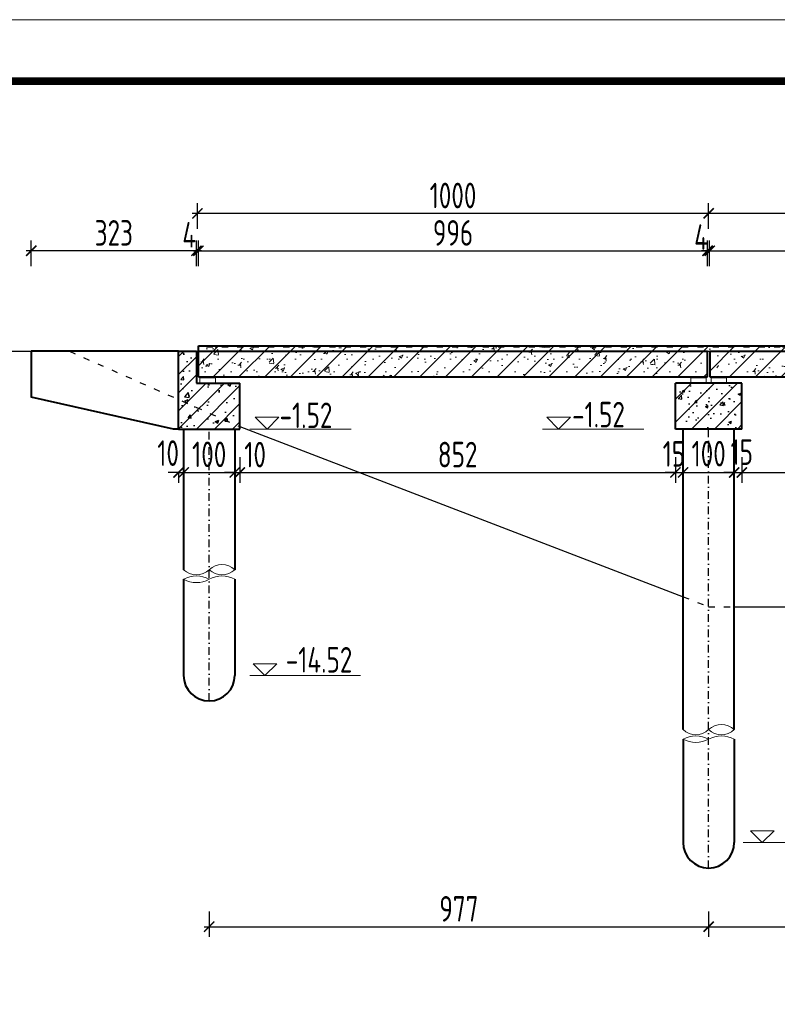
# Model space of a CAD drawing. Header units: inches. Extents: x 112594 to 193184, y 44995 to 116598.
# Tile 151 of 153: x 188154 to 189636, y 111913 to 113839. Entities that reach past the tile are written whole.
import ezdxf
from ezdxf.enums import TextEntityAlignment as Align

# ---------------------------------------------------------------- set-up
doc = ezdxf.new("R2010")
doc.units = ezdxf.units.IN
doc.header["$MEASUREMENT"] = 0
doc.linetypes.add('ACAD_ISO03W100', pattern=[30, 12, -18])
doc.linetypes.add('DASHDOTX2', pattern=[2, 1, -0.5, 0, -0.5])
doc.layers.get('0').update_dxf_attribs({"lineweight": 15})
for name, color, linetype, lineweight in [('0标注', 6, 'Continuous', 18), ('0粗线', 1, 'Continuous', 40), ('BM1', 7, 'Continuous', 15), ('尺寸细线', 4, 'Continuous', 18), ('粗线', 1, 'Continuous', 40), ('虚线', 2, 'ACAD_ISO03W100', 25)]:
    doc.layers.add(name, color=color, linetype=linetype, lineweight=lineweight)
doc.layers.add('LOCKUP', color=7, linetype='Continuous')
doc.layers.add('轴线', color=3, linetype='DASHDOTX2')
doc.styles.add('HZTXT', font='tssdeng.shx', dxfattribs={"width": 0.75, "bigfont": 'hztxt.shx'})
doc.dimstyles.new('100', dxfattribs={"dimscale": 0, "dimtxt": 25, "dimasz": 12, "dimexe": 10, "dimexo": 10, "dimgap": 5, "dimtad": 1, "dimdec": 0, "dimzin": 0, "dimdsep": 46, "dimtxsty": 'HZTXT', "dimblk1": 'ARCHTICK', "dimblk2": 'ARCHTICK', "dimsah": 1, "dimcen": -0.09, "dimdle": 5, "dimclrd": 7, "dimclre": 7, "dimclrt": 7, "dimadec": 1, "dimazin": 0, "dimtfac": 1, "dimtdec": 0, "dimtofl": 0, "dimtmove": 2, "dimatfit": 3, "dimldrblk": 'ARCHTICK', "dimfxl": 15, "dimfxlon": 1, "dimtolj": 1, "dimtzin": 0, "dimarcsym": 0})
pattern_1 = [(50, (-503276.01, 89706.3), (72.8738676, -6.375634), [7.62, -83.82]), (355, (-503276.01, 89706.3), (-14.09713, 76.422657), [6.096, -67.056]), (100.451, (-503269.94, 89705.77), (58.777001, 70.046675), [6.476, -71.236]), (46.1842, (-503276.01, 89726.62), (108.431616, -16.816931), [11.43, -125.73]), (96.6356, (-503266.98, 89725.22), (94.961694, 98.970222), [9.714, -106.854]), (351.184, (-503276.01, 89726.62), (94.961842, 98.970047), [9.144, -100.584]), (21, (-503265.85, 89721.54), (60.645952, -40.9062074), [7.62, -83.82]), (326, (-503265.85, 89721.54), (24.720811, 73.6751864), [6.096, -67.056]), (71.4514, (-503260.8, 89718.134), (85.366596, 32.769143), [6.476, -71.236]), (37.5, (-503276.013, 89706.302), (1.2354413, 33.82201555), [0, -66.2432, 0, -68.072, 0, -67.31]), (7.5, (-503276.013, 89706.302), (26.727865, 40.07223), [0, -38.8112, 0, -64.7192, 0, -25.654]), (327.5, (-503298.67, 89706.302), (54.2362381, -2.2914976), [0, -25.4, 0, -79.248, 0, -105.156]), (317.5, (-503308.83, 89706.3), (59.2516726, 10.1705964), [0, -33.02, 0, -52.6288, 0, -74.676])]

# ---------------------------------------------------------------- blocks, each defined once
blk = doc.blocks.new('_ArchTick')
at = {"color": 0, "linetype": 'ByBlock', "const_width": 0.15}
blk.add_lwpolyline([(-0.5, -0.5), (0.5, 0.5)], dxfattribs=at)
blk = doc.blocks.new('*D1794')
at = {"color": 7, "lineweight": -2}
for p, q in [((189501.2, 113429.8), (189501.2, 113479.8)), ((190501.2, 113429.8), (190501.2, 113479.8)), ((190511.2, 113459.8), (189491.2, 113459.8))]:
    blk.add_line(p, q, dxfattribs=at)
at = {"color": 7, "lineweight": -2, "xscale": 20, "yscale": 20, "zscale": 20, "rotation": 180}
blk.add_blockref('_ArchTick', (189501.2, 113459.8), dxfattribs=at)
at = {"color": 7, "lineweight": -2, "xscale": 20, "yscale": 20, "zscale": 20}
blk.add_blockref('_ArchTick', (190501.2, 113459.8), dxfattribs=at)
at = {"insert": (190001.2, 113494.8), "char_height": 50, "attachment_point": 5, "style": 'HZTXT'}
blk.add_mtext('\\A1;1000', dxfattribs=at)
blk = doc.blocks.new('*D1795')
at = {"color": 7, "lineweight": -2}
for p, q in [((188501.2, 113429.8), (188501.2, 113479.8)), ((189501.2, 113429.8), (189501.2, 113479.8)), ((189511.2, 113459.8), (188491.2, 113459.8))]:
    blk.add_line(p, q, dxfattribs=at)
at = {"color": 7, "lineweight": -2, "xscale": 20, "yscale": 20, "zscale": 20, "rotation": 180}
blk.add_blockref('_ArchTick', (188501.2, 113459.8), dxfattribs=at)
at = {"color": 7, "lineweight": -2, "xscale": 20, "yscale": 20, "zscale": 20}
blk.add_blockref('_ArchTick', (189501.2, 113459.8), dxfattribs=at)
at = {"insert": (189001.2, 113494.8), "char_height": 50, "attachment_point": 5, "style": 'HZTXT'}
blk.add_mtext('\\A1;1000', dxfattribs=at)
blk = doc.blocks.new('*D1796')
at = {"color": 7, "lineweight": -2}
for p, q in [((188499.2, 113356.7), (188499.2, 113406.7)), ((188503.2, 113356.7), (188503.2, 113406.7)), ((188499.2, 113386.7), (188479.2, 113386.7)), ((188503.2, 113386.7), (188523.2, 113386.7))]:
    blk.add_line(p, q, dxfattribs=at)
at = {"color": 7, "lineweight": -2, "xscale": 20, "yscale": 20, "zscale": 20}
blk.add_blockref('_ArchTick', (188499.2, 113386.7), dxfattribs=at)
at = {"color": 7, "lineweight": -2, "xscale": 20, "yscale": 20, "zscale": 20, "rotation": 180}
blk.add_blockref('_ArchTick', (188503.2, 113386.7), dxfattribs=at)
at = {"insert": (188485.1, 113418), "char_height": 50, "attachment_point": 5, "style": 'HZTXT'}
blk.add_mtext('\\A1;4', dxfattribs=at)
blk = doc.blocks.new('*D1797')
at = {"color": 7, "lineweight": -2}
for p, q in [((188503.2, 113356.7), (188503.2, 113406.7)), ((189499.2, 113356.7), (189499.2, 113406.7)), ((188493.2, 113386.7), (189509.2, 113386.7))]:
    blk.add_line(p, q, dxfattribs=at)
at = {"color": 7, "lineweight": -2, "xscale": 20, "yscale": 20, "zscale": 20, "rotation": 180}
blk.add_blockref('_ArchTick', (188503.2, 113386.7), dxfattribs=at)
at = {"color": 7, "lineweight": -2, "xscale": 20, "yscale": 20, "zscale": 20}
blk.add_blockref('_ArchTick', (189499.2, 113386.7), dxfattribs=at)
at = {"insert": (189001.2, 113421.7), "char_height": 50, "attachment_point": 5, "style": 'HZTXT'}
blk.add_mtext('\\A1;996', dxfattribs=at)
blk = doc.blocks.new('*D1798')
at = {"color": 7, "lineweight": -2}
for p, q in [((189499.2, 113371.7), (189499.2, 113396.7)), ((189503.2, 113371.7), (189503.2, 113396.7)), ((189499.2, 113386.7), (189487.2, 113386.7)), ((189503.2, 113386.7), (189515.2, 113386.7))]:
    blk.add_line(p, q, dxfattribs=at)
at = {"color": 7, "lineweight": -2, "xscale": 12, "yscale": 12, "zscale": 12}
blk.add_blockref('_ArchTick', (189499.2, 113386.7), dxfattribs=at)
at = {"color": 7, "lineweight": -2, "xscale": 12, "yscale": 12, "zscale": 12, "rotation": 180}
blk.add_blockref('_ArchTick', (189503.2, 113386.7), dxfattribs=at)
at = {"color": 7, "insert": (189486.3, 113413.5), "char_height": 50, "attachment_point": 5, "style": 'HZTXT'}
blk.add_mtext('\\A1;4', dxfattribs=at)
blk = doc.blocks.new('*D1799')
at = {"color": 7, "lineweight": -2}
for p, q in [((189503.2, 113356.7), (189503.2, 113406.7)), ((190499.2, 113356.7), (190499.2, 113406.7)), ((189493.2, 113386.7), (190509.2, 113386.7))]:
    blk.add_line(p, q, dxfattribs=at)
at = {"color": 7, "lineweight": -2, "xscale": 20, "yscale": 20, "zscale": 20, "rotation": 180}
blk.add_blockref('_ArchTick', (189503.2, 113386.7), dxfattribs=at)
at = {"color": 7, "lineweight": -2, "xscale": 20, "yscale": 20, "zscale": 20}
blk.add_blockref('_ArchTick', (190499.2, 113386.7), dxfattribs=at)
at = {"insert": (190001.2, 113421.7), "char_height": 50, "attachment_point": 5, "style": 'HZTXT'}
blk.add_mtext('\\A1;996', dxfattribs=at)
blk = doc.blocks.new('g')
at = {"ltscale": 2}
for p, q in [((-15.4, 0), (-30.8, 15.3)), ((-30.8, 15.3), (0, 15.3)), ((0, 15.3), (-15.4, 0))]:
    blk.add_line(p, q, dxfattribs=at)
blk = doc.blocks.new('*D1804')
at = {"color": 7, "lineweight": -2}
for p, q in [((188524.2, 112094.4), (188524.2, 112044.4)), ((189501.2, 112094.4), (189501.2, 112044.4)), ((188514.2, 112064.4), (189511.2, 112064.4))]:
    blk.add_line(p, q, dxfattribs=at)
at = {"color": 7, "lineweight": -2, "xscale": 20, "yscale": 20, "zscale": 20, "rotation": 180}
blk.add_blockref('_ArchTick', (188524.2, 112064.4), dxfattribs=at)
at = {"color": 7, "lineweight": -2, "xscale": 20, "yscale": 20, "zscale": 20}
blk.add_blockref('_ArchTick', (189501.2, 112064.4), dxfattribs=at)
at = {"insert": (189012.7, 112099.4), "char_height": 50, "attachment_point": 5, "style": 'HZTXT'}
blk.add_mtext('\\A1;977', dxfattribs=at)
blk = doc.blocks.new('*D1805')
at = {"color": 7, "lineweight": -2}
for p, q in [((189501.2, 112094.4), (189501.2, 112044.4)), ((190501.2, 112094.4), (190501.2, 112044.4)), ((189491.2, 112064.4), (190511.2, 112064.4))]:
    blk.add_line(p, q, dxfattribs=at)
at = {"color": 7, "lineweight": -2, "xscale": 20, "yscale": 20, "zscale": 20, "rotation": 180}
blk.add_blockref('_ArchTick', (189501.2, 112064.4), dxfattribs=at)
at = {"color": 7, "lineweight": -2, "xscale": 20, "yscale": 20, "zscale": 20}
blk.add_blockref('_ArchTick', (190501.2, 112064.4), dxfattribs=at)
at = {"insert": (190001.2, 112099.4), "char_height": 50, "attachment_point": 5, "style": 'HZTXT'}
blk.add_mtext('\\A1;1000', dxfattribs=at)
blk = doc.blocks.new('*D1807')
at = {"color": 7, "lineweight": -2}
for p, q in [((188464.2, 112953), (188444.2, 112953)), ((188464.2, 112953), (188464.2, 112933)), ((188474.2, 112953), (188474.2, 112933)), ((188474.2, 112953), (188494.2, 112953))]:
    blk.add_line(p, q, dxfattribs=at)
at = {"color": 7, "lineweight": -2, "xscale": 20, "yscale": 20, "zscale": 20}
blk.add_blockref('_ArchTick', (188464.2, 112953), dxfattribs=at)
at = {"color": 7, "lineweight": -2, "xscale": 20, "yscale": 20, "zscale": 20, "rotation": 180}
blk.add_blockref('_ArchTick', (188474.2, 112953), dxfattribs=at)
at = {"insert": (188443.9, 112990.8), "char_height": 50, "attachment_point": 5, "style": 'HZTXT'}
blk.add_mtext('\\A1;10', dxfattribs=at)
blk = doc.blocks.new('*D1808')
at = {"color": 7, "lineweight": -2}
for p, q in [((188574.2, 112983), (188574.2, 112933)), ((188464.2, 112953), (188584.2, 112953)), ((188474.2, 112953), (188474.2, 112933))]:
    blk.add_line(p, q, dxfattribs=at)
at = {"color": 7, "lineweight": -2, "xscale": 20, "yscale": 20, "zscale": 20, "rotation": 180}
blk.add_blockref('_ArchTick', (188474.2, 112953), dxfattribs=at)
at = {"color": 7, "lineweight": -2, "xscale": 20, "yscale": 20, "zscale": 20}
blk.add_blockref('_ArchTick', (188574.2, 112953), dxfattribs=at)
at = {"insert": (188524.2, 112988.4), "char_height": 50, "attachment_point": 5, "style": 'HZTXT'}
blk.add_mtext('\\A1;100', dxfattribs=at)
blk = doc.blocks.new('*D1809')
at = {"color": 7, "lineweight": -2}
for p, q in [((188574.2, 112983), (188574.2, 112933)), ((188584.2, 112983), (188584.2, 112933)), ((188574.2, 112953), (188554.2, 112953)), ((188584.2, 112953), (188604.2, 112953))]:
    blk.add_line(p, q, dxfattribs=at)
at = {"color": 7, "lineweight": -2, "xscale": 20, "yscale": 20, "zscale": 20}
blk.add_blockref('_ArchTick', (188574.2, 112953), dxfattribs=at)
at = {"color": 7, "lineweight": -2, "xscale": 20, "yscale": 20, "zscale": 20, "rotation": 180}
blk.add_blockref('_ArchTick', (188584.2, 112953), dxfattribs=at)
at = {"insert": (188614.1, 112987.9), "char_height": 50, "attachment_point": 5, "style": 'HZTXT'}
blk.add_mtext('\\A1;10', dxfattribs=at)
blk = doc.blocks.new('*D1810')
at = {"color": 7, "lineweight": -2}
for p, q in [((188584.2, 112983), (188584.2, 112933)), ((189436.2, 112983), (189436.2, 112933)), ((188574.2, 112953), (189446.2, 112953))]:
    blk.add_line(p, q, dxfattribs=at)
at = {"color": 7, "lineweight": -2, "xscale": 20, "yscale": 20, "zscale": 20, "rotation": 180}
blk.add_blockref('_ArchTick', (188584.2, 112953), dxfattribs=at)
at = {"color": 7, "lineweight": -2, "xscale": 20, "yscale": 20, "zscale": 20}
blk.add_blockref('_ArchTick', (189436.2, 112953), dxfattribs=at)
at = {"insert": (189010.2, 112988), "char_height": 50, "attachment_point": 5, "style": 'HZTXT'}
blk.add_mtext('\\A1;852', dxfattribs=at)
blk = doc.blocks.new('*D1811')
at = {"color": 7, "lineweight": -2}
for p, q in [((189436.2, 112983), (189436.2, 112933)), ((189451.2, 112983), (189451.2, 112933)), ((189436.2, 112953), (189416.2, 112953)), ((189451.2, 112953), (189471.2, 112953))]:
    blk.add_line(p, q, dxfattribs=at)
at = {"color": 7, "lineweight": -2, "xscale": 20, "yscale": 20, "zscale": 20}
blk.add_blockref('_ArchTick', (189436.2, 112953), dxfattribs=at)
at = {"color": 7, "lineweight": -2, "xscale": 20, "yscale": 20, "zscale": 20, "rotation": 180}
blk.add_blockref('_ArchTick', (189451.2, 112953), dxfattribs=at)
at = {"insert": (189433.2, 112989.3), "char_height": 50, "attachment_point": 5, "style": 'HZTXT'}
blk.add_mtext('\\A1;15', dxfattribs=at)
blk = doc.blocks.new('*D1812')
at = {"color": 7, "lineweight": -2}
for p, q in [((189451.2, 112983), (189451.2, 112933)), ((189551.2, 112983), (189551.2, 112933)), ((189441.2, 112953), (189561.2, 112953))]:
    blk.add_line(p, q, dxfattribs=at)
at = {"color": 7, "lineweight": -2, "xscale": 20, "yscale": 20, "zscale": 20, "rotation": 180}
blk.add_blockref('_ArchTick', (189451.2, 112953), dxfattribs=at)
at = {"color": 7, "lineweight": -2, "xscale": 20, "yscale": 20, "zscale": 20}
blk.add_blockref('_ArchTick', (189551.2, 112953), dxfattribs=at)
at = {"insert": (189501.2, 112989.8), "char_height": 50, "attachment_point": 5, "style": 'HZTXT'}
blk.add_mtext('\\A1;100', dxfattribs=at)
blk = doc.blocks.new('*D1813')
at = {"color": 7, "lineweight": -2}
for p, q in [((189566.2, 112983), (189566.2, 112933)), ((190436.2, 112983), (190436.2, 112933)), ((189556.2, 112953), (190446.2, 112953))]:
    blk.add_line(p, q, dxfattribs=at)
at = {"color": 7, "lineweight": -2, "xscale": 20, "yscale": 20, "zscale": 20, "rotation": 180}
blk.add_blockref('_ArchTick', (189566.2, 112953), dxfattribs=at)
at = {"color": 7, "lineweight": -2, "xscale": 20, "yscale": 20, "zscale": 20}
blk.add_blockref('_ArchTick', (190436.2, 112953), dxfattribs=at)
at = {"insert": (190001.2, 112988), "char_height": 50, "attachment_point": 5, "style": 'HZTXT'}
blk.add_mtext('\\A1;870', dxfattribs=at)
blk = doc.blocks.new('*D1821')
at = {"color": 7, "lineweight": -2}
for p, q in [((189551.2, 112983), (189551.2, 112933)), ((189566.2, 112983), (189566.2, 112933)), ((189551.2, 112953), (189531.2, 112953)), ((189566.2, 112953), (189586.2, 112953))]:
    blk.add_line(p, q, dxfattribs=at)
at = {"color": 7, "lineweight": -2, "xscale": 20, "yscale": 20, "zscale": 20}
blk.add_blockref('_ArchTick', (189551.2, 112953), dxfattribs=at)
at = {"color": 7, "lineweight": -2, "xscale": 20, "yscale": 20, "zscale": 20, "rotation": 180}
blk.add_blockref('_ArchTick', (189566.2, 112953), dxfattribs=at)
at = {"insert": (189566, 112992.8), "char_height": 50, "attachment_point": 5, "style": 'HZTXT'}
blk.add_mtext('\\A1;15', dxfattribs=at)
blk = doc.blocks.new('*D1822')
at = {"color": 7, "lineweight": -2}
for p, q in [((188176.2, 113356.7), (188176.2, 113406.7)), ((188499.2, 113356.7), (188499.2, 113406.7)), ((188509.2, 113386.7), (188166.2, 113386.7))]:
    blk.add_line(p, q, dxfattribs=at)
at = {"color": 7, "lineweight": -2, "xscale": 20, "yscale": 20, "zscale": 20, "rotation": 180}
blk.add_blockref('_ArchTick', (188176.2, 113386.7), dxfattribs=at)
at = {"color": 7, "lineweight": -2, "xscale": 20, "yscale": 20, "zscale": 20}
blk.add_blockref('_ArchTick', (188499.2, 113386.7), dxfattribs=at)
at = {"insert": (188337.7, 113421.7), "char_height": 50, "attachment_point": 5, "style": 'HZTXT'}
blk.add_mtext('\\A1;323', dxfattribs=at)

msp = doc.modelspace()

# ---------------------------------------------------------------- hatches: boundary and pattern name
h = msp.add_hatch()
h.set_pattern_fill('AR-CONC', color=256, scale=0.4, style=0)
h.set_pattern_definition(pattern_1)
h.paths.add_polyline_path([(189499.22705, 113200.00694), (188503.22705, 113200.00694), (188503.22705, 113140.00694), (188513.72705, 113140.00694), (188513.72705, 113140.10312), (188528.72705, 113140.10312), (188528.72705, 113140.00694), (189431.22705, 113140.00694), (189431.22705, 113158.00694), (189499.22705, 113158.00694)])
h = msp.add_hatch()
h.set_pattern_fill('SACNCR', color=256, scale=15, style=0)
h.set_pattern_definition([(45, (-2149521.41, 275476.14), (-25.25697034, 25.25697034), []), (45, (-2149496.152, 275476.14), (-25.25697034, 25.25697034), [0, -35.71875])])
h.paths.add_polyline_path([(189473.72705, 113140.00694), (189473.72705, 113140.10312), (189488.72705, 113140.10312), (189488.72705, 113140.00694), (189499.22705, 113140.00694), (189499.22705, 113200.00694), (188503.22705, 113200.00694), (188503.22705, 113140.00694), (188513.72705, 113140.00694), (188513.72705, 113140.10312), (188528.72705, 113140.10312), (188528.72705, 113140.00694)])
h.paths.add_polyline_path([(190001.22705, 113140.00694), (190001.22705, 113200.00694), (189503.22705, 113200.00694), (189503.22705, 113140.00694), (189513.72705, 113140.00694), (189513.72705, 113140.10312), (189528.72705, 113140.10312), (189528.72705, 113140.00694)])
h = msp.add_hatch()
h.set_pattern_fill('AR-CONC', color=256, scale=0.4, style=0)
h.set_pattern_definition(pattern_1)
h.paths.add_polyline_path([(190001.22705, 113200.00694), (189503.22705, 113200.00694), (189503.22705, 113158.00694), (189571.22705, 113158.00694), (189571.22705, 113140.00694), (190001.22705, 113140.00694)])
at = {"layer": 'LOCKUP'}
h = msp.add_hatch(dxfattribs=at)
h.set_pattern_fill('钢筋混凝土', color=256, scale=10, style=0)
h.set_pattern_definition([(45, (194343.913, 163536.522), (-17.67767, 17.67767), []), (50, (194343.913, 163536.52), (71.72602, -6.275213), [7.5, -82.5]), (355, (194343.91, 163536.52), (-13.87513, 75.21921), [6, -66]), (100.4514, (194349.89, 163536), (57.85094, 68.94395), [6.37402, -70.11421]), (46.1842, (194343.91, 163556.52), (106.7241, -16.5519), [11.25, -123.75]), (96.6356, (194352.81, 163555.14), (93.46627, 97.41179), [9.56103, -105.1713]), (351.1842, (194343.91, 163556.52), (93.4662, 97.41186), [9, -99]), (21, (194353.913, 163551.52), (59.690705, -40.26189), [7.5, -82.5]), (326, (194353.91, 163551.52), (24.33153, 72.515), [6, -66]), (71.4514, (194358.89, 163548.167), (84.02226, 32.25305), [6.37402, -70.11421]), (37.5, (194343.913, 163536.522), (1.215986, 33.289385), [0, -65.2, 0, -67, 0, -66.25]), (7.5, (194343.913, 163536.52), (26.306954, 39.44117), [0, -38.2, 0, -63.7, 0, -25.25]), (327.5, (194321.613, 163536.522), (53.382244, -2.255487), [0, -25, 0, -78, 0, -103.5]), (317.5, (194311.613, 163536.52), (58.318617, 10.0105), [0, -32.5, 0, -51.8, 0, -73.5])])
h.paths.add_polyline_path([(188584.22705, 113128.00694), (188499.22705, 113128.00694), (188499.22705, 113190.00694), (188464.22705, 113190.00694), (188464.22705, 113038.00694), (188584.22705, 113038.00694)])
h = msp.add_hatch(dxfattribs=at)
h.set_pattern_fill('AR-CONC', color=256, scale=0.3, style=0)
h.set_pattern_definition([(50, (177694.365, 161207.98), (54.6554, -4.781726), [5.715, -62.865]), (355, (177694.365, 161207.98), (-10.57285, 57.31699), [4.572, -50.292]), (100.451, (177698.92, 161207.583), (44.08275, 52.535006), [4.857, -53.427]), (46.1842, (177694.365, 161223.22), (81.32371, -12.6127), [8.5725, -94.2975]), (96.6356, (177701.14, 161222.17), (71.22127, 74.22767), [7.2855, -80.1405]), (351.184, (177694.365, 161223.22), (71.22138, 74.22754), [6.858, -75.438]), (21, (177701.985, 161219.41), (45.484464, -30.679656), [5.715, -62.865]), (326, (177701.985, 161219.41), (18.54061, 55.25639), [4.572, -50.292]), (71.4514, (177705.776, 161216.855), (64.02495, 24.57686), [4.857, -53.427]), (37.5, (177694.365, 161207.982), (0.926581, 25.366512), [0, -49.6824, 0, -51.054, 0, -50.4825]), (7.5, (177694.365, 161207.982), (20.045899, 30.054172), [0, -29.1084, 0, -48.5394, 0, -19.2405]), (327.5, (177677.373, 161207.982), (40.6771786, -1.718623), [0, -19.05, 0, -59.436, 0, -78.867]), (317.5, (177669.753, 161207.98), (44.438754, 7.627947), [0, -24.765, 0, -39.4716, 0, -56.007])])
h.paths.add_polyline_path([(189566.22705, 113128.00694), (189436.22705, 113128.00694), (189436.22705, 113038.00694), (189566.22705, 113038.00694)])
h = msp.add_hatch(dxfattribs=at)
h.set_pattern_fill('ANSI31', color=256, scale=10, style=0)
h.set_pattern_definition([(45, (177694.365, 161207.982), (-22.45064, 22.45064), [])])
h.paths.add_polyline_path([(189566.22705, 113128.00694), (189436.22705, 113128.00694), (189436.22705, 113038.00694), (189566.22705, 113038.00694)])

# ---------------------------------------------------------------- linework, layer by layer
for p, q in [((188604.02388, 113038.00694), (188802.06665, 113038.00694)), ((189176.1236, 113038.00694), (189374.16637, 113038.00694)), ((188603.53194, 112556.02186), (188820.04894, 112556.02186)), ((189568.7657, 112229.22411), (189785.26464, 112229.22411))]:
    msp.add_line(p, q)
for points in [[(188506.22705, 113138.00694), (188536.22705, 113138.00694), (188536.22705, 113128.00694), (188506.22705, 113128.00694)], [(189496.22705, 113138.00694), (189466.22705, 113138.00694), (189466.22705, 113128.00694), (189496.22705, 113128.00694)], [(189536.22705, 113138.00694), (189506.22705, 113138.00694), (189506.22705, 113128.00694), (189536.22705, 113128.00694)]]:
    msp.add_lwpolyline(points, close=True)
for centre, radius, start, end in [((188549.22705, 112736.50862), 36.25, 46.39718104, 133.60281896), ((188499.22705, 112789.00862), 36.25, 226.39718104, 313.60281896), ((188549.22705, 112789.00862), 36.25, 226.39718104, 313.60281896), ((188499.22705, 112699.21866), 51.38142, 60.88545422, 119.11454578), ((188499.22705, 112788.99729), 51.38142, 240.88545422, 299.11454578), ((188549.22705, 112699.21866), 51.38142, 60.88545422, 119.11454578), ((189476.22705, 112476.21344), 36.25, 226.39718104, 313.60281896), ((189526.22705, 112423.71344), 36.25, 46.39718104, 133.60281896), ((189526.22705, 112476.21344), 36.25, 226.39718104, 313.60281896), ((189476.22705, 112386.42349), 51.38142, 60.88545422, 119.11454578), ((189476.22705, 112476.20211), 51.38142, 240.88545422, 299.11454578), ((189526.22705, 112386.42349), 51.38142, 60.88545422, 119.11454578)]:
    msp.add_arc(centre, radius, start, end)
at = {"layer": '0标注'}
for points in [[(188528.72705, 113140.10312), (188513.72705, 113140.10312), (188513.72705, 113138.00312), (188528.72705, 113138.00312)], [(189473.72705, 113140.10312), (189488.72705, 113140.10312), (189488.72705, 113138.00312), (189473.72705, 113138.00312)], [(189513.72705, 113140.10312), (189528.72705, 113140.10312), (189528.72705, 113138.00312), (189513.72705, 113138.00312)]]:
    msp.add_lwpolyline(points, close=True, dxfattribs=at)
at = {"layer": '0粗线'}
for p, q in [((188503.22705, 113201.00694), (189503.22705, 113201.00694)), ((188503.22705, 113190.00694), (188503.22705, 113201.00694)), ((189503.22705, 113201.00694), (190001.22705, 113201.00694)), ((188464.22705, 113190.00694), (188499.22705, 113190.00694)), ((188499.22705, 113190.00694), (188499.22705, 113128.00694)), ((188503.22705, 113190.00694), (189499.22705, 113190.00694)), ((188503.22705, 113140.00694), (188503.22705, 113190.00694)), ((189499.22705, 113140.00694), (189499.22705, 113190.00694)), ((189503.22705, 113190.00694), (190499.22705, 113190.00694)), ((189503.22705, 113190.00694), (189503.22705, 113140.00694)), ((188503.22705, 113140.00694), (189499.22705, 113140.00694)), ((189503.22705, 113140.00694), (190436.22705, 113140.00694)), ((189566.22705, 113128.00694), (189436.22705, 113128.00694)), ((189436.22705, 113038.00694), (189436.22705, 113128.00694)), ((189566.22705, 113038.00694), (189566.22705, 113128.00694)), ((188474.22705, 113038.00694), (188474.22705, 112762.75862)), ((188574.22705, 113038.00694), (188574.22705, 112762.75862)), ((189566.22705, 113038.00694), (189436.22705, 113038.00694)), ((189451.22705, 112449.96344), (189451.22705, 113038.00694)), ((189551.22705, 112449.96344), (189551.22705, 113038.00694)), ((188474.22705, 112744.10797), (188474.22705, 112556.02186)), ((188574.22705, 112744.10797), (188574.22705, 112556.02186)), ((189451.22705, 112431.3128), (189451.22705, 112229.22411)), ((189551.22705, 112431.3128), (189551.22705, 112229.22411))]:
    msp.add_line(p, q, dxfattribs=at)
for centre in [(188524.22705, 112556.02186), (189501.22705, 112229.22411)]:
    msp.add_arc(centre, 50, 180, 0, dxfattribs=at)
at = {"layer": 'BM1', "linetype": 'Continuous'}
msp.add_line((193184.0123, 113838.71974), (186819.76981, 113838.71974), dxfattribs=at)
at = {"layer": 'BM1', "color": 0, "linetype": 'Continuous', "const_width": 14.99847}
msp.add_lwpolyline([(187071.53596, 109413.2575), (187071.53596, 113718.26826), (193109.01995, 113718.26826), (193109.01995, 109413.2575)], close=True, dxfattribs=at)
at = {"layer": 'LOCKUP'}
for p, q in [((188229.82205, 113190.00694), (190001.22705, 113190.00694)), ((189551.22705, 112690.00694), (190501.22705, 112690.00694))]:
    msp.add_line(p, q, dxfattribs=at)
for points in [[(187751.22705, 113190.00694), (188251.22705, 113190.00694)], [(188584.22705, 113042.69924), (189451.22705, 112710.00694)]]:
    msp.add_lwpolyline(points, dxfattribs=at)
at = {"layer": '粗线'}
for p, q in [((188464.22705, 113190.00694), (188176.22705, 113190.00694)), ((188176.22705, 113190.00694), (188176.22705, 113100.00694)), ((188464.22705, 113038.00694), (188464.22705, 113190.00694)), ((188499.22705, 113128.00694), (188584.22705, 113128.00694)), ((188584.22705, 113038.00694), (188584.22705, 113128.00694)), ((188454.22705, 113038.00694), (188176.22705, 113100.00694)), ((188464.22705, 113038.00694), (188454.22705, 113038.00694)), ((188464.22705, 113038.00694), (188584.22705, 113038.00694))]:
    msp.add_line(p, q, dxfattribs=at)
at = {"layer": '虚线'}
msp.add_line((190001.22705, 113198.00694), (188503.22705, 113198.00694), dxfattribs=at)
for points in [[(188251.22705, 113190.00694), (188584.22705, 113042.69924)], [(189451.22705, 112710.00694), (189501.22705, 112690.00694), (189551.22705, 112690.00694)]]:
    msp.add_lwpolyline(points, dxfattribs=at)
at = {"layer": '轴线', "ltscale": 15}
for p, q in [((188524.22705, 112506.02186), (188524.22705, 113038.00694)), ((189501.22705, 112179.22411), (189501.22705, 113038.00694))]:
    msp.add_line(p, q, dxfattribs=at)

# ---------------------------------------------------------------- block references
at = {"xscale": 1.5, "yscale": 1.5, "zscale": 1.5}
for p in [(188660.50571, 113038.00694), (189230.74966, 113038.00694), (188656.3703, 112556.02186), (189629.20857, 112229.22411)]:
    msp.add_blockref('g', p, dxfattribs=at)

# ---------------------------------------------------------------- texts
at = {"layer": '尺寸细线', "color": 3, "style": 'HZTXT', "width": 0.75}
for p in [(188661.98114, 113039.77808), (189234.08086, 113041.1848)]:
    msp.add_text('-1.52', height=49.99995, dxfattribs=at).set_placement(p)
at = {"layer": '尺寸细线', "style": 'HZTXT', "width": 0.75}
msp.add_text('-14.52', height=49.99995, dxfattribs=at).set_placement((188739.12988, 112586.64057), align=Align.MIDDLE)

# ---------------------------------------------------------------- dimensions: what is measured, and where the dimension line sits
for base, p1, p2, override, picture, middle in [((188501.22705, 113459.81561), (189501.22705, 113307.05938), (188501.22705, 113321.40508), {"dimscale": 2, "dimtxt": 25, "dimasz": 10, "dimclrt": 256}, '*D1795', (189001.22705, 113494.81561)), ((189501.22705, 113459.81561), (190501.22705, 113329.03195), (189501.22705, 113307.05938), {"dimscale": 2, "dimtxt": 25, "dimasz": 10, "dimclrt": 256}, '*D1794', (190001.22705, 113494.81561)), ((188176.22705, 113386.72692), (188499.22705, 113162.8955), (188176.22705, 113162.8955), {"dimscale": 2, "dimasz": 10, "dimclrt": 256}, '*D1822', (188337.72705, 113421.72692)), ((189499.22705, 113386.72692), (188503.22705, 113322.16419), (189499.22705, 113322.16419), {"dimscale": 2, "dimtxt": 25, "dimasz": 10, "dimclrt": 256}, '*D1797', (189001.22705, 113421.72692)), ((190499.22705, 113386.72692), (189503.22705, 113322.16419), (190499.22705, 113322.16419), {"dimscale": 2, "dimtxt": 25, "dimasz": 10, "dimclrt": 256}, '*D1799', (190001.22705, 113421.72692)), ((189436.22705, 112952.98966), (188584.22705, 113007.83105), (189436.22705, 113007.83105), {"dimscale": 2, "dimtxt": 25, "dimasz": 10, "dimclrt": 256}, '*D1810', (189010.22705, 112987.98966)), ((190436.22705, 112952.98966), (189566.22705, 113007.83105), (190436.22705, 113007.83105), {"dimscale": 2, "dimtxt": 25, "dimasz": 10, "dimclrt": 256}, '*D1813', (190001.22705, 112987.98966)), ((189501.22705, 112064.35348), (188524.22705, 112159.85996), (189501.22705, 112159.35312), {"dimscale": 2, "dimtxt": 25, "dimasz": 10, "dimclrt": 256}, '*D1804', (189012.72705, 112099.35348)), ((190501.22705, 112064.35348), (189501.22705, 112159.35312), (190501.22705, 112159.35312), {"dimscale": 2, "dimtxt": 25, "dimasz": 10, "dimclrt": 256}, '*D1805', (190001.22705, 112099.35348))]:
    dim = msp.add_linear_dim(base=base, p1=p1, p2=p2, dimstyle='100', override=override)
    dim.commit()
    dim.dimension.update_dxf_attribs({"geometry": picture, "text_midpoint": middle})
for base, p1, p2, override, picture, middle in [((188503.22705, 113386.72692), (188499.22705, 113322.16419), (188503.22705, 113322.16419), {"dimscale": 2, "dimtxt": 25, "dimasz": 10, "dimclrt": 256}, '*D1796', (188485.06779, 113417.99027)), ((189503.22705, 113386.72692), (189499.22705, 113322.16419), (189503.22705, 113322.16419), {"dimscale": 1, "dimtxt": 50}, '*D1798', (189486.3447, 113413.45313)), ((188474.22705, 112952.98966), (188464.22705, 112956.31517), (188474.22705, 112956.31517), {"dimscale": 2, "dimtxt": 25, "dimasz": 10, "dimclrt": 256}, '*D1807', (188443.89521, 112990.84009)), ((188574.22705, 112952.98966), (188474.22705, 112956.31517), (188574.22705, 113007.83105), {"dimscale": 2, "dimtxt": 25, "dimasz": 10, "dimclrt": 256}, '*D1808', (188524.22705, 112988.39134)), ((188584.22705, 112952.98966), (188574.22705, 113007.83105), (188584.22705, 113007.83105), {"dimscale": 2, "dimtxt": 25, "dimasz": 10, "dimclrt": 256}, '*D1809', (188614.07963, 112987.90019)), ((189451.22705, 112952.98966), (189436.22705, 113007.83105), (189451.22705, 113007.83105), {"dimscale": 2, "dimtxt": 25, "dimasz": 10, "dimclrt": 256}, '*D1811', (189433.17289, 112989.3254)), ((189551.22705, 112952.98966), (189451.22705, 113007.83105), (189551.22705, 113016.91943), {"dimscale": 2, "dimtxt": 25, "dimasz": 10, "dimclrt": 256}, '*D1812', (189501.22705, 112989.84188))]:
    dim = msp.add_linear_dim(base=base, p1=p1, p2=p2, dimstyle='100', override=override)
    dim.commit()
    dim.dimension.update_dxf_attribs({"geometry": picture, "text_midpoint": middle, "dimtype": 160})
dim = msp.add_linear_dim(base=(189551.22705, 112952.98966), p1=(189566.22705, 113007.83105), p2=(189551.22705, 113007.83105), angle=180, dimstyle='100', override={"dimscale": 2, "dimtxt": 25, "dimasz": 10, "dimclrt": 256})
dim.commit()
dim.dimension.update_dxf_attribs({"geometry": '*D1821', "text_midpoint": (189565.97902, 112992.80703), "dimtype": 160})

doc.saveas('drawing.dxf')
